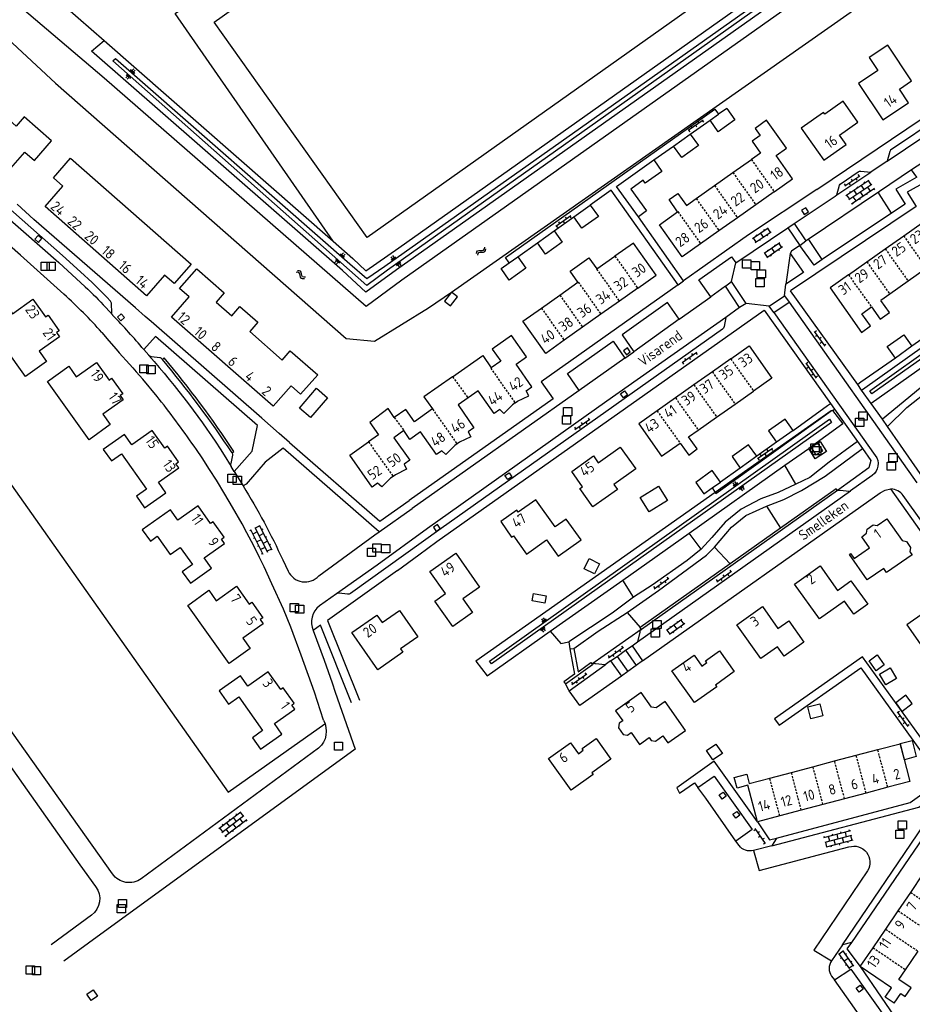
# Model space of a CAD drawing. Extents: x 168875 to 176000, y 513888 to 528000.
# Tile 48 of 106: x 174063 to 174280, y 521045 to 521284. Entities that reach past the tile are written whole.
import ezdxf

# ---------------------------------------------------------------- set-up
doc = ezdxf.new("R2010")
doc.units = 0
doc.header["$MEASUREMENT"] = 0
doc.linetypes.add('HIDDEN', pattern=[0.8, 0.5, -0.3])
doc.layers.get('0').update_dxf_attribs({"linetype": 'CONTINUOUS'})
for name, color, linetype in [('BIJGEBOUW', 12, 'CONTINUOUS'), ('HOOFDGEBOUW', 1, 'CONTINUOUS'), ('HUISNUMMER', 7, 'CONTINUOUS'), ('INSTEEK_SLOOT', 72, 'CONTINUOUS'), ('KANT_VERHARDING', 252, 'CONTINUOUS'), ('RIOOLPUT', 7, 'CONTINUOUS'), ('SEMANTIEK', 140, 'CONTINUOUS'), ('sluitlijn_verharding', 7, 'CONTINUOUS'), ('STRAATNAAM', 7, 'CONTINUOUS'), ('TALUD', 34, 'CONTINUOUS'), ('TUSSENMUUR', 12, 'HIDDEN')]:
    doc.layers.add(name, color=color, linetype=linetype)
doc.styles.add('ISOCP', font='ISOCP.shx', dxfattribs={"height": 1.8})

# ---------------------------------------------------------------- blocks, each defined once
blk = doc.blocks.new('S04')
at = {"color": 0}
for p, q in [((0, 0.5), (0.5, 0.5)), ((0, 0.25), (1, 0.25)), ((0, 0), (0.5, 0)), ((0, -0.25), (1, -0.25)), ((0, -0.5), (0.5, -0.5))]:
    blk.add_line(p, q, dxfattribs=at)
blk = doc.blocks.new('S05')
at = {"color": 0}
for p, q in [((0.08, 0.3), (0.38, 0.59)), ((0.11, -0.19), (0.41, 0.09)), ((0.38, 0.59), (0.68, 0.71)), ((0.41, 0.09), (0.71, 0.21)), ((0.68, 0.71), (1.01, 0.62)), ((0.71, 0.21), (1.02, 0.12)), ((1.01, 0.62), (1.33, 0.37)), ((1.02, 0.12), (1.36, -0.12)), ((1.33, 0.37), (1.66, 0.13)), ((1.66, 0.13), (1.97, 0.04)), ((1.97, 0.04), (2.28, 0.16)), ((2.28, 0.16), (2.58, 0.44)), ((1.36, -0.12), (1.68, -0.37)), ((1.68, -0.37), (2, -0.46)), ((2, -0.46), (2.31, -0.33)), ((2.31, -0.33), (2.61, -0.05))]:
    blk.add_line(p, q, dxfattribs=at)
blk = doc.blocks.new('S026')
at = {"color": 0}
for p, q in [((0, 0), (4.4, 0)), ((0.2, 0.5), (0.2, 0)), ((1.2, 0), (1.2, -0.5)), ((2.2, 0.5), (2.2, 0)), ((3.2, 0), (3.2, -0.5)), ((4.2, 0.5), (4.2, 0))]:
    blk.add_line(p, q, dxfattribs=at)
blk = doc.blocks.new('Q28')
at = {"color": 0}
blk.add_lwpolyline([(1, 1), (1, -1), (-1, -1), (-1, 1)], close=True, dxfattribs=at)
blk = doc.blocks.new('S022')
at = {"color": 0}
for p, q in [((0.01, 1.15), (0.31, 1.15)), ((0.31, -2.3), (0.31, 2.3)), ((0.31, 2.1), (1.51, 2.1)), ((0.31, 0), (1.51, 0)), ((1.51, -2.3), (1.51, 2.3)), ((1.51, 1.05), (1.81, 1.05)), ((0.01, -1.15), (0.31, -1.15)), ((0.31, -2.1), (1.51, -2.1)), ((1.51, -1.05), (1.81, -1.05))]:
    blk.add_line(p, q, dxfattribs=at)
blk = doc.blocks.new('S024')
at = {"color": 0}
for p, q in [((0, 1.2), (6.7, 1.2)), ((0, 0), (6.7, 0)), ((0.2, 1.2), (0.2, 0)), ((1.25, 1.5), (1.25, 1.2)), ((1.25, 0), (1.25, -1.2)), ((2.3, 1.2), (2.3, 0)), ((3.35, 1.5), (3.35, 1.2)), ((3.35, 0), (3.35, -1.2)), ((4.4, 1.2), (4.4, 0)), ((5.45, 1.5), (5.45, 1.2)), ((5.45, 0), (5.45, -1.2)), ((6.5, 1.2), (6.5, 0)), ((0, -1.2), (6.7, -1.2)), ((0.2, -1.2), (0.2, -1.5)), ((2.3, -1.2), (2.3, -1.5)), ((4.4, -1.2), (4.4, -1.5)), ((6.5, -1.2), (6.5, -1.5))]:
    blk.add_line(p, q, dxfattribs=at)

msp = doc.modelspace()

# ---------------------------------------------------------------- linework, layer by layer
at = {"layer": 'BIJGEBOUW'}
for points in [[(174230.643, 521259.161), (174232.667, 521260.59)], [(174234.666, 521262.002), (174232.667, 521260.59)], [(174234.666, 521262.002), (174236.629, 521259.226)], [(174236.629, 521259.226), (174232.604, 521256.383), (174230.643, 521259.161)], [(174221.79, 521252.912), (174225.799, 521255.809)], [(174225.799, 521255.809), (174227.79, 521253.053), (174223.75, 521250.134), (174221.79, 521252.912)], [(174213.259, 521235.78), (174207.954, 521243.118), (174216.991, 521249.529)], [(174216.991, 521249.529), (174218.952, 521246.751), (174214.918, 521243.903), (174214.409, 521244.605), (174211.46, 521242.465), (174215.26, 521237.227), (174213.259, 521235.78)], [(174197.597, 521235.771), (174201.615, 521238.628)], [(174201.615, 521238.628), (174203.585, 521235.857), (174199.567, 521233), (174197.597, 521235.771)], [(174188.816, 521229.502), (174192.845, 521232.375)], [(174192.845, 521232.375), (174194.819, 521229.607), (174190.79, 521226.734), (174188.816, 521229.502)], [(174184.028, 521226.088), (174185.994, 521223.314), (174181.956, 521220.452), (174179.99, 521223.225), (174181.993, 521224.645)], [(174181.993, 521224.645), (174184.028, 521226.088)], [(174167.977, 521217.553), (174166.301, 521215.342), (174167.738, 521214.216), (174169.44, 521216.389), (174167.977, 521217.553)], [(174275.492, 521201.571), (174273.526, 521204.345), (174277.549, 521207.196), (174279.515, 521204.422)], [(174279.515, 521204.422), (174275.492, 521201.571)], [(174133.826, 521187.15), (174131.174, 521189.435), (174135.324, 521194.25), (174137.975, 521191.966), (174133.826, 521187.15)], [(174250.739, 521184.027), (174248.772, 521186.8), (174244.744, 521183.942), (174246.711, 521181.169)], [(174250.739, 521184.027), (174246.711, 521181.169)], [(174241.932, 521177.788), (174239.955, 521180.554), (174235.952, 521177.694), (174237.929, 521174.928)], [(174241.932, 521177.788), (174237.929, 521174.928)], [(174233.129, 521171.545), (174231.154, 521174.313), (174227.166, 521171.467), (174229.141, 521168.699), (174231.101, 521170.098)], [(174231.101, 521170.098), (174233.129, 521171.545)], [(174218.105, 521170.533), (174220.278, 521167.056), (174215.851, 521164.289), (174213.678, 521167.766), (174218.105, 521170.533)], [(174203.876, 521151.772), (174202.666, 521149.28), (174200.163, 521150.495), (174201.373, 521152.987), (174203.876, 521151.772)], [(174190.956, 521143.987), (174190.618, 521142.219), (174187.528, 521142.809), (174187.866, 521144.577), (174190.956, 521143.987)], [(174269.108, 521128.263), (174271.051, 521129.671), (174272.815, 521127.237), (174270.872, 521125.829), (174269.108, 521128.263)], [(174271.662, 521125.027), (174274.24, 521126.561), (174275.775, 521123.982), (174273.197, 521122.448), (174271.662, 521125.027)], [(174275.568, 521118.059), (174277.093, 521116.013), (174279.566, 521117.917), (174278.008, 521119.939), (174275.568, 521118.059)], [(174254.288, 521117.115), (174257.179, 521117.857), (174257.925, 521114.951), (174255.034, 521114.209), (174254.288, 521117.115)], [(174233.598, 521105.797), (174231.322, 521104.237), (174229.748, 521106.534), (174232.024, 521108.094), (174233.598, 521105.797)], [(174276.689, 521108.204), (174279.568, 521108.943), (174280.563, 521105.066), (174277.684, 521104.284), (174276.689, 521108.204)]]:
    msp.add_lwpolyline(points, dxfattribs=at)
at = {"layer": 'HOOFDGEBOUW'}
for points in [[(174272.449, 521259.233), (174278.686, 521263.38), (174276.503, 521266.718), (174279.416, 521268.659), (174273.688, 521277.297), (174269.181, 521274.309), (174271.257, 521271.179), (174266.583, 521268.08), (174272.449, 521259.233)], [(174052.311, 521254.292), (174053.248, 521253.465), (174052.752, 521252.903), (174056.217, 521249.847), (174056.72, 521250.417), (174060.673, 521246.932), (174064.668, 521251.462), (174066.978, 521249.425), (174071.151, 521254.157), (174064.528, 521259.998), (174062.544, 521257.747), (174058.734, 521261.107), (174060.718, 521263.357), (174058.168, 521265.606), (174053.988, 521260.866), (174056.306, 521258.822), (174052.311, 521254.292)], [(174258.172, 521249.499), (174263.557, 521253.319), (174261.954, 521255.578), (174266.389, 521258.713), (174262.825, 521263.734), (174258.409, 521260.6), (174258.09, 521261.05), (174252.693, 521257.219), (174258.172, 521249.499)], [(174250.577, 521244.99), (174246.618, 521250.58), (174249.123, 521252.354), (174244.32, 521259.136), (174241.562, 521257.182), (174242.758, 521255.493), (174240.816, 521254.117), (174242.868, 521251.22)], [(174242.868, 521251.22), (174240.618, 521249.627)], [(174069.547, 521238.232), (174073.876, 521243.173), (174071.567, 521245.196), (174075.732, 521249.95), (174104.977, 521224.331), (174100.819, 521219.584), (174098.495, 521221.62), (174094.159, 521216.671), (174069.547, 521238.232)], [(174236.166, 521246.474), (174240.618, 521249.627)], [(174231.715, 521243.321), (174236.166, 521246.474)], [(174227.263, 521240.168), (174231.715, 521243.321)], [(174246.132, 521241.842), (174250.577, 521244.99)], [(174222.767, 521236.983), (174220.686, 521239.921), (174222.841, 521241.447), (174224.921, 521238.509)], [(174246.132, 521241.842), (174241.68, 521238.689)], [(174224.921, 521238.509), (174227.263, 521240.168)], [(174241.68, 521238.689), (174237.229, 521235.536)], [(174228.326, 521229.23), (174223.874, 521226.077), (174218.36, 521233.862), (174222.767, 521236.983)], [(174237.229, 521235.536), (174232.777, 521232.383)], [(174277.507, 521231.141), (174281.958, 521234.294)], [(174232.777, 521232.383), (174228.326, 521229.23)], [(174273.054, 521227.989), (174277.507, 521231.141)], [(174213.099, 521218.466), (174217.552, 521221.617), (174212.041, 521229.404), (174207.588, 521226.252)], [(174268.603, 521224.837), (174273.054, 521227.989)], [(174198.622, 521219.906), (174196.704, 521222.616), (174201.279, 521225.854), (174203.197, 521223.144)], [(174203.197, 521223.144), (174207.588, 521226.252)], [(174264.151, 521221.684), (174268.603, 521224.837)], [(174100.163, 521211.436), (174104.482, 521216.373), (174102.157, 521218.408), (174106.312, 521223.157), (174112.966, 521217.335), (174110.99, 521215.077), (174114.775, 521211.766), (174116.75, 521214.024), (174121.093, 521210.224), (174119.118, 521207.967), (174126.975, 521201.092), (174128.95, 521203.35), (174135.588, 521197.542), (174131.44, 521192.801), (174129.135, 521194.801), (174124.79, 521189.889), (174100.163, 521211.436)], [(174264.151, 521221.684), (174259.699, 521218.532), (174267.299, 521207.79), (174269.477, 521209.337), (174267.392, 521212.272), (174269.735, 521213.931)], [(174283.015, 521223.337), (174278.563, 521220.184)], [(174194.231, 521216.798), (174198.622, 521219.906)], [(174278.563, 521220.184), (174274.112, 521217.031)], [(174189.778, 521213.646), (174194.231, 521216.798)], [(174213.099, 521218.466), (174208.647, 521215.314)], [(174274.112, 521217.031), (174271.971, 521215.515)], [(174054.772, 521211.172), (174059.908, 521214.82), (174061.692, 521212.309), (174066.608, 521215.801), (174069.654, 521211.513), (174070.282, 521211.958), (174072.957, 521208.192), (174072.337, 521207.752), (174073.067, 521206.725), (174068.151, 521203.233), (174069.94, 521200.714), (174064.796, 521197.06), (174054.772, 521211.172)], [(174208.647, 521215.314), (174204.194, 521212.163)], [(174269.735, 521213.931), (174271.815, 521211.005), (174274.048, 521212.593), (174271.971, 521215.515)], [(174195.289, 521205.86), (174190.813, 521202.692), (174185.302, 521210.478), (174189.778, 521213.646)], [(174204.194, 521212.163), (174199.741, 521209.011)], [(174199.741, 521209.011), (174195.289, 521205.86)], [(174183.383, 521190.716), (174183.954, 521191.117), (174186.693, 521192.405), (174186.109, 521193.642), (174187.489, 521194.61), (174183.63, 521200.111), (174186.152, 521201.88), (174182.528, 521207.046), (174177.837, 521203.756), (174179.904, 521200.808), (174177.636, 521199.217)], [(174235.631, 521201.349), (174240.09, 521204.496), (174245.583, 521196.673), (174241.136, 521193.547)], [(174070.17, 521195.919), (174075.298, 521199.562), (174077.093, 521197.034), (174082.009, 521200.526), (174085.055, 521196.238), (174085.683, 521196.683), (174088.358, 521192.917), (174087.738, 521192.477), (174088.468, 521191.45), (174083.56, 521187.964), (174085.349, 521185.444), (174080.205, 521181.79), (174070.17, 521195.919)], [(174168.256, 521197.035), (174175.569, 521202.164), (174177.636, 521199.217)], [(174235.631, 521201.349), (174231.169, 521198.2)], [(174231.169, 521198.2), (174226.709, 521195.051)], [(174168.256, 521197.035), (174161.33, 521192.177), (174163.397, 521189.23)], [(174183.383, 521190.716), (174182.756, 521190.275), (174180.652, 521188.155), (174179.7, 521189.098), (174178.355, 521188.135), (174174.438, 521193.608), (174172.017, 521191.903)], [(174226.709, 521195.051), (174222.248, 521191.903)], [(174236.669, 521190.407), (174241.136, 521193.547)], [(174172.017, 521191.903), (174169.596, 521190.198), (174173.43, 521184.666), (174172.062, 521183.718), (174172.647, 521182.497), (174169.924, 521181.175), (174169.339, 521180.761)], [(174222.248, 521191.903), (174217.787, 521188.754)], [(174154.144, 521187.137), (174152.617, 521189.314), (174148.194, 521185.933), (174150.308, 521182.945), (174147.906, 521181.247)], [(174163.397, 521189.23), (174159.004, 521186.147), (174156.936, 521189.095), (174154.144, 521187.137)], [(174217.787, 521188.754), (174213.326, 521185.606), (174218.821, 521177.82), (174223.337, 521180.977)], [(174232.203, 521187.267), (174236.669, 521190.407)], [(174227.736, 521184.127), (174232.203, 521187.267)], [(174083.663, 521179.429), (174085.627, 521176.653), (174088.076, 521178.385), (174094.139, 521169.812), (174091.689, 521168.08), (174093.641, 521165.32), (174098.793, 521168.964), (174097.009, 521171.486), (174101.932, 521174.968), (174101.21, 521175.989), (174101.839, 521176.433), (174099.177, 521180.197), (174098.548, 521179.753), (174095.517, 521184.039), (174090.594, 521180.557), (174088.815, 521183.072), (174083.663, 521179.429)], [(174156.446, 521183.996), (174154.035, 521182.279), (174157.921, 521176.823), (174156.547, 521175.85), (174157.134, 521174.634), (174154.403, 521173.309), (174153.843, 521172.911)], [(174169.339, 521180.761), (174168.763, 521180.354), (174166.604, 521178.211), (174165.664, 521179.134), (174164.323, 521178.192), (174160.466, 521183.683), (174157.929, 521181.879), (174156.446, 521183.996)], [(174223.337, 521180.977), (174225.474, 521178.055), (174227.514, 521179.547), (174225.377, 521182.469), (174227.736, 521184.127)], [(174153.843, 521172.911), (174153.257, 521172.494), (174151.125, 521170.342), (174150.097, 521171.243), (174148.813, 521170.338), (174143.368, 521178.037), (174147.906, 521181.247)], [(174199.084, 521169.996), (174199.682, 521170.419), (174197.1, 521174.104), (174202.39, 521177.853), (174203.546, 521176.222), (174208.85, 521179.998), (174212.601, 521174.717), (174207.296, 521170.949), (174208.164, 521169.727), (174202.256, 521165.53), (174199.084, 521169.996)], [(174179.917, 521161.955), (174182.558, 521158.19), (174183.011, 521158.513), (174186.122, 521154.088), (174190.989, 521157.517), (174193.788, 521153.567), (174199.372, 521157.507), (174195.782, 521162.587), (174193.062, 521160.665), (174188.399, 521167.264), (174184.177, 521164.28), (174183.853, 521164.737), (174179.917, 521161.955)], [(174093.114, 521160.004), (174095.068, 521157.246), (174096.7, 521158.402), (174099.845, 521153.964), (174102.293, 521155.698), (174105.235, 521151.545), (174102.788, 521149.811), (174104.753, 521147.036), (174109.902, 521150.684), (174108.115, 521153.206), (174113.035, 521156.692), (174112.313, 521157.712), (174112.949, 521158.163), (174110.278, 521161.932), (174109.65, 521161.487), (174106.609, 521165.779), (174101.697, 521162.299), (174099.911, 521164.82), (174093.114, 521160.004)], [(174264.37, 521154.032), (174264.639, 521154.237), (174265.515, 521152.989), (174269.241, 521155.62), (174267.343, 521158.299), (174268.473, 521159.13), (174268.662, 521160.169), (174270.076, 521161.164), (174271.124, 521161.002), (174273.425, 521162.595), (174277.126, 521157.352), (174278.172, 521157.15), (174279.191, 521155.725), (174279.012, 521154.655), (174279.53, 521153.934), (174273.367, 521149.642), (174272.685, 521150.622), (174268.685, 521147.836), (174264.37, 521154.032)], [(174163.942, 521142.707), (174166.554, 521144.547), (174162.787, 521149.895), (174169.011, 521154.279), (174174.78, 521146.09), (174170.712, 521143.242), (174173.049, 521139.971), (174168.295, 521136.574), (174163.942, 521142.707)], [(174251.055, 521146.849), (174257.243, 521151.255), (174261.468, 521145.313), (174264.725, 521147.627), (174268.785, 521141.928), (174265.446, 521139.55), (174263.185, 521142.725), (174257.086, 521138.381), (174251.055, 521146.849)], [(174104.118, 521141.683), (174109.238, 521145.319), (174111.022, 521142.808), (174115.93, 521146.294), (174118.976, 521142.006), (174119.604, 521142.451), (174122.273, 521138.693), (174121.662, 521138.259), (174122.391, 521137.231), (174117.483, 521133.746), (174119.267, 521131.234), (174114.13, 521127.586), (174104.118, 521141.683)], [(174149.915, 521139.321), (174151.182, 521137.51), (174155.361, 521140.433), (174159.809, 521134.074), (174155.629, 521131.151), (174156.214, 521130.315), (174150.15, 521126.074), (174143.838, 521135.099), (174149.915, 521139.321)], [(174237.108, 521136.955), (174243.309, 521141.367), (174247.048, 521136.078), (174249.653, 521137.919), (174253.284, 521132.783), (174248.532, 521129.413), (174246.931, 521131.671), (174242.888, 521128.804), (174237.108, 521136.955)], [(174289.234, 521137.833), (174286.008, 521142.384), (174278.261, 521136.934), (174281.507, 521132.355)], [(174221.387, 521125.834), (174226.753, 521129.636), (174228.656, 521126.977), (174229.822, 521127.816), (174229.522, 521128.241), (174232.922, 521130.644), (174236.474, 521125.627), (174231.897, 521122.387), (174232.215, 521121.938), (174226.838, 521118.133), (174221.387, 521125.834)], [(174111.753, 521120.977), (174114.015, 521117.788), (174116.462, 521119.524), (174122.254, 521111.36), (174119.808, 521109.624), (174121.763, 521106.868), (174126.901, 521110.513), (174125.114, 521113.033), (174130.023, 521116.517), (174129.3, 521117.536), (174129.92, 521117.976), (174127.252, 521121.736), (174126.633, 521121.296), (174123.595, 521125.578), (174118.677, 521122.089), (174116.883, 521124.617), (174111.753, 521120.977)], [(174217.407, 521108.797), (174219.188, 521110.054), (174220.386, 521108.357), (174224.677, 521111.401), (174219.724, 521118.383), (174217.571, 521116.855), (174216.456, 521117.045), (174213.956, 521120.568), (174207.749, 521116.164), (174209.459, 521113.746), (174208.612, 521113.124), (174208.407, 521112.049), (174209.582, 521110.422), (174210.652, 521110.259), (174211.522, 521110.874), (174213.552, 521107.998), (174215.905, 521109.659), (174216.389, 521108.973)], [(174191.498, 521104.587), (174196.817, 521108.403), (174198.718, 521105.755), (174199.886, 521106.579), (174199.601, 521106.992), (174203.03, 521109.42), (174206.596, 521104.403), (174202.004, 521101.139), (174202.322, 521100.69), (174196.971, 521096.887), (174191.498, 521104.587)], [(174216.389, 521108.973), (174217.407, 521108.797)], [(174271.232, 521106.752), (174276.618, 521108.171), (174279.02, 521099.037), (174273.643, 521097.618)], [(174260.767, 521103.994), (174266, 521105.373)], [(174266, 521105.373), (174271.232, 521106.752)], [(174250.303, 521101.237), (174255.535, 521102.615)], [(174255.535, 521102.615), (174260.767, 521103.994)], [(174242.106, 521089.295), (174239.781, 521098.107), (174237.164, 521097.44), (174236.486, 521099.977), (174239.501, 521100.777), (174240.089, 521098.545), (174245.07, 521099.858)], [(174245.07, 521099.858), (174250.303, 521101.237)], [(174273.643, 521097.618), (174268.411, 521096.237)], [(174268.411, 521096.237), (174263.179, 521094.856)], [(174257.947, 521093.476), (174252.715, 521092.095)], [(174263.179, 521094.856), (174257.947, 521093.476)], [(174247.483, 521090.714), (174242.106, 521089.295)], [(174252.715, 521092.095), (174247.483, 521090.714)], [(174279.216, 521072.183), (174282.252, 521076.651)], [(174276.179, 521067.715), (174279.216, 521072.183)], [(174273.143, 521063.247), (174276.179, 521067.715)], [(174270.107, 521058.78), (174273.143, 521063.247)], [(174266.986, 521054.188), (174270.107, 521058.78)], [(174277.946, 521053.452), (174280.985, 521057.918)], [(174275.207, 521045.361), (174273.032, 521046.835), (174274.529, 521049.061), (174266.986, 521054.188)], [(174276.336, 521051.086), (174277.946, 521053.452)], [(174275.207, 521045.361), (174276.806, 521047.672), (174277.875, 521046.932), (174279.32, 521049.021), (174276.336, 521051.086)], [(174080.74, 521046.011), (174079.7, 521047.541), (174081.242, 521048.588), (174082.281, 521047.058), (174080.74, 521046.011)]]:
    msp.add_lwpolyline(points, dxfattribs=at)
at = {"layer": 'INSTEEK_SLOOT'}
for points in [[(173943.283, 521336.658), (173988.929, 521367.432), (174020.173, 521325.179), (174016.512, 521319.806), (174072.086, 521268.123)], [(174167.977, 521217.553), (174329.477, 521330.867), (174347.857, 521344.919), (174341.808, 521353.95), (174337.601, 521352.412), (174339.298, 521349.977), (174335.367, 521347.316), (174155.962, 521220.444), (174147.31, 521214.074), (174083.915, 521269.326), (174064.03, 521286.245), (174064.226, 521287.786), (174074.467, 521295.579)], [(174072.086, 521268.123), (174142.521, 521206.271), (174149.374, 521205.637), (174162.388, 521213.691), (174167.977, 521217.553)]]:
    msp.add_lwpolyline(points, dxfattribs=at)
at = {"layer": 'KANT_VERHARDING'}
for points in [[(174256.456, 521242.376), (174361.708, 521313.394), (174368.599, 521318.208)], [(174373.322, 521294.392), (174278.343, 521241.772), (174280.535, 521238.281), (174250.09, 521217.86)], [(174313.497, 521276.114), (174311.115, 521276.311), (174310.73, 521276.306), (174310.376, 521276.156), (174274.313, 521251.877), (174274.164, 521251.581), (174273.507, 521249.272)], [(174273.507, 521249.272), (174313.497, 521276.114)], [(174078.142, 521222.44), (174073.784, 521226.41), (174056.259, 521241.802), (174031.644, 521263.365)], [(174181.993, 521224.645), (174181.109, 521225.893), (174231.76, 521261.867), (174232.667, 521260.59)], [(174225.799, 521255.809), (174230.643, 521259.161)], [(174216.991, 521249.529), (174221.79, 521252.912)], [(174273.507, 521249.272), (174269.544, 521246.572)], [(174282.108, 521248.923), (174279.435, 521247.132)], [(174261.317, 521241.1), (174261.927, 521243.393), (174262.085, 521243.678), (174266.506, 521246.677), (174266.817, 521246.805), (174267.153, 521246.807), (174269.544, 521246.572)], [(174261.317, 521241.1), (174269.544, 521246.572)], [(174279.435, 521247.132), (174271.686, 521241.932)], [(174280.7, 521245.356), (174275.597, 521242.483), (174277.859, 521238.838), (174274.575, 521236.689)], [(174280.7, 521245.356), (174279.435, 521247.132)], [(173995.314, 521244.447), (173981.23, 521228.3), (173976.325, 521227.632), (173975.646, 521216.764), (173979.909, 521217.006), (174012.037, 521171.922), (174042.516, 521128.964), (174078.02, 521078.808), (174081.808, 521073.61)], [(174222.879, 521219.32), (174206.633, 521242.193), (174201.615, 521238.628)], [(174256.456, 521242.376), (174239.909, 521231.401), (174224.215, 521220.27)], [(174250.983, 521234.129), (174260.946, 521240.789), (174261.317, 521241.1)], [(174271.686, 521241.932), (174254.107, 521230.134)], [(174274.575, 521236.689), (174271.603, 521241.335), (174271.553, 521241.39), (174271.522, 521241.442), (174271.498, 521241.503), (174271.486, 521241.565), (174271.487, 521241.656), (174271.514, 521241.754), (174271.566, 521241.837), (174271.585, 521241.858), (174271.686, 521241.932)], [(174055.073, 521240.321), (174072.865, 521224.68), (174079.28, 521218.814)], [(174066.879, 521235.126), (174062.803, 521238.817)], [(174074.138, 521217.04), (174071.718, 521219.222), (174063.592, 521226.451), (174055.579, 521233.509), (174051.43, 521237.106)], [(174253.788, 521237.98), (174252.798, 521237.358), (174253.436, 521236.342), (174254.426, 521236.963), (174253.788, 521237.98)], [(174274.575, 521236.689), (174257.77, 521225.431)], [(174091.455, 521213.748), (174066.879, 521235.126)], [(174192.845, 521232.375), (174197.597, 521235.771)], [(174224.215, 521220.27), (174213.259, 521235.78)], [(174249.437, 521233.114), (174250.983, 521234.129)], [(174250.983, 521234.129), (174253.798, 521229.926)], [(174067.874, 521231.258), (174067.088, 521230.351), (174067.985, 521229.574), (174068.771, 521230.48), (174067.874, 521231.258)], [(174236.867, 521224.633), (174249.437, 521233.114)], [(174249.437, 521233.114), (174252.388, 521228.836)], [(174184.028, 521226.088), (174188.816, 521229.502)], [(174252.388, 521228.836), (174250.31, 521227.462), (174250.012, 521226.881)], [(174252.388, 521228.836), (174253.798, 521229.926)], [(174255.824, 521224.08), (174252.388, 521228.836)], [(174254.107, 521230.134), (174253.798, 521229.926)], [(174257.77, 521225.431), (174254.704, 521230.001), (174254.658, 521230.064), (174254.623, 521230.098), (174254.574, 521230.137), (174254.539, 521230.156), (174254.461, 521230.188), (174254.419, 521230.198), (174254.374, 521230.205), (174254.321, 521230.206), (174254.297, 521230.203), (174254.228, 521230.19), (174254.166, 521230.167), (174254.107, 521230.134)], [(174250.012, 521226.881), (174248.977, 521219.422)], [(174250.012, 521226.881), (174253.212, 521222.295), (174248.977, 521219.422)], [(174230.805, 521216.399), (174227.91, 521220.524), (174235.808, 521226.117), (174236.867, 521224.633)], [(174235.841, 521220.073), (174236.867, 521224.633)], [(174257.77, 521225.431), (174255.824, 521224.08)], [(174085.897, 521076.644), (174021.254, 521167.722), (174003.602, 521192.561), (173985.253, 521218.503), (173985.09, 521221.295), (173985.166, 521223.318)], [(174222.879, 521219.32), (174189.716, 521195.792), (174192.584, 521191.701), (174157.723, 521167.06)], [(174234.316, 521218.951), (174235.841, 521220.073)], [(174239.328, 521214.802), (174235.841, 521220.073)], [(174248.662, 521216.648), (174248.977, 521219.422)], [(174234.316, 521218.951), (174230.805, 521216.399)], [(174237.781, 521213.773), (174234.316, 521218.951)], [(174266.385, 521195.189), (174250.09, 521217.86)], [(174085.705, 521212.646), (174085.654, 521214.624)], [(174223.121, 521210.968), (174220.28, 521215.018), (174209.309, 521207.212), (174212.169, 521203.104)], [(174223.121, 521210.968), (174230.805, 521216.399)], [(174239.328, 521214.802), (174237.781, 521213.773)], [(174244.962, 521214.164), (174239.328, 521214.802)], [(174244.962, 521214.164), (174248.662, 521216.648)], [(174246.059, 521212.61), (174249.735, 521215.104)], [(174248.662, 521216.648), (174249.735, 521215.104)], [(174249.735, 521215.104), (174280.723, 521171.381)], [(174084.261, 521213.829), (174085.936, 521211.982)], [(174086.001, 521211.91), (174085.936, 521211.982)], [(174087.957, 521212.245), (174087.074, 521211.433), (174087.889, 521210.547), (174088.772, 521211.359), (174087.957, 521212.245)], [(174093.834, 521211.639), (174091.455, 521213.748)], [(174164.461, 521157.112), (174243.75, 521213.139), (174259.819, 521190.585)], [(174237.781, 521213.773), (174234.437, 521211.36)], [(174246.059, 521212.61), (174244.962, 521214.164)], [(174246.059, 521212.61), (174270.637, 521178.003)], [(174268.079, 521194.344), (174296.001, 521214.25)], [(174095.278, 521210.414), (174093.834, 521211.639)], [(174122.076, 521186.98), (174095.278, 521210.414)], [(174234.437, 521211.36), (174205.577, 521191.144), (174162.189, 521160.328)], [(174234.437, 521211.36), (174234.029, 521209.175), (174233.879, 521208.8), (174233.587, 521208.521), (174165.454, 521160.33)], [(174223.121, 521210.968), (174212.169, 521203.104)], [(174083.307, 521207.774), (174085.017, 521205.756), (174086.742, 521203.751)], [(174284.299, 521207.816), (174279.515, 521204.422)], [(174115.389, 521174.089), (174119.702, 521179.056), (174120.976, 521185.253), (174096.27, 521206.816), (174093.491, 521203.624)], [(174198.919, 521193.732), (174196.106, 521197.836), (174207.112, 521205.616), (174210.008, 521201.556)], [(174093.491, 521203.624), (174094.657, 521202.25)], [(174210.589, 521204.043), (174209.63, 521203.336), (174210.342, 521202.37), (174211.301, 521203.077), (174210.589, 521204.043)], [(174210.008, 521201.556), (174212.169, 521203.104)], [(174301.678, 521204.058), (174295.065, 521202.678), (174292.887, 521201.944), (174289.794, 521200.236), (174282.843, 521195.411), (174272.342, 521186.77)], [(174094.657, 521202.25), (174094.685, 521202.216)], [(174094.685, 521202.216), (174094.657, 521202.25)], [(174094.685, 521202.216), (174094.715, 521202.184)], [(174094.715, 521202.184), (174094.685, 521202.216)], [(174097.325, 521201.633), (174095.356, 521201.869)], [(174098.397, 521201.594), (174097.995, 521201.236)], [(174210.008, 521201.556), (174198.919, 521193.732)], [(174275.492, 521201.571), (174267.101, 521195.703)], [(174273.578, 521185.008), (174278.252, 521189.569), (174284.014, 521194.072), (174291.002, 521198.468), (174293.886, 521200.199), (174295.649, 521200.975), (174302.93, 521202.332)], [(174096.706, 521192.277), (174093.261, 521196.437)], [(174267.101, 521195.703), (174266.385, 521195.189)], [(174198.919, 521193.732), (174158.493, 521165.125)], [(174209.922, 521193.632), (174210.612, 521192.651), (174209.63, 521191.96), (174208.939, 521192.941), (174209.922, 521193.632)], [(174267.322, 521193.828), (174268.079, 521194.344)], [(174269.619, 521190.599), (174267.322, 521193.828)], [(174097.216, 521191.641), (174096.706, 521192.277)], [(174259.061, 521190.038), (174259.819, 521190.585)], [(174259.819, 521190.585), (174260.749, 521189.205)], [(174272.342, 521186.77), (174269.619, 521190.599)], [(174231.871, 521169.019), (174232.03, 521168.796), (174259.971, 521188.8)], [(174250.739, 521184.027), (174259.061, 521190.038)], [(174260.235, 521188.866), (174260.749, 521189.205)], [(174260.749, 521189.205), (174266.335, 521181.323)], [(174128.729, 521181.131), (174126.248, 521183.292), (174122.076, 521186.98)], [(174273.578, 521185.008), (174272.342, 521186.77)], [(174283.538, 521170.74), (174276.772, 521180.467), (174273.578, 521185.008)], [(174128.729, 521181.131), (174150.641, 521162.053), (174157.723, 521167.06)], [(174246.711, 521181.169), (174241.932, 521177.788)], [(174266.335, 521181.323), (174259.485, 521176.344), (174254.809, 521172.662), (174251.377, 521171.055)], [(174256.753, 521180.995), (174257.254, 521181.382), (174258.778, 521178.922), (174256.069, 521177.163), (174254.507, 521179.643)], [(174256.753, 521180.995), (174255.101, 521179.915)], [(174255.101, 521179.915), (174256.263, 521178.093), (174257.951, 521179.114), (174256.753, 521180.995)], [(174266.335, 521181.323), (174267.513, 521179.66)], [(174113.124, 521168.602), (174111.064, 521172.011), (174109.392, 521174.609), (174107.589, 521177.388), (174106.209, 521179.42)], [(174114.874, 521178.616), (174115.311, 521178.914)], [(174150.47, 521159.448), (174127.226, 521179.761), (174122.855, 521176.374), (174118.255, 521171.03), (174117.543, 521170.596)], [(174244.274, 521165.663), (174248.466, 521167.297), (174252.732, 521169.478), (174258.523, 521172.975), (174267.513, 521179.66)], [(174254.507, 521179.643), (174255.101, 521179.915)], [(174267.513, 521179.66), (174269.572, 521176.793), (174269.067, 521175.008), (174261.444, 521169.522)], [(174112.976, 521178.032), (174114.636, 521175.296)], [(174114.918, 521178.009), (174114.513, 521176.063)], [(174115.389, 521174.089), (174114.636, 521175.296)], [(174115.389, 521174.089), (174117.543, 521170.596)], [(174237.929, 521174.928), (174233.129, 521171.545)], [(174181.644, 521172.129), (174180.947, 521173.106), (174181.924, 521173.803), (174182.621, 521172.826), (174181.644, 521172.129)], [(174269.901, 521173.102), (174264.611, 521169.384)], [(174213.042, 521132.836), (174264.611, 521169.384)], [(174261.444, 521169.522), (174213.984, 521135.803)], [(174214.261, 521128.238), (174271.806, 521168.957), (174273.056, 521169.586), (174274.429, 521169.856)], [(174251.377, 521171.055), (174247.073, 521169.04), (174242.9, 521167.499), (174238.174, 521164.944), (174234.251, 521161.84), (174231.081, 521158.099), (174228.476, 521155.285)], [(174231.101, 521170.098), (174231.871, 521169.019)], [(174261.444, 521169.522), (174261.164, 521169.934), (174247.647, 521160.354)], [(174261.444, 521169.522), (174262.236, 521169.6), (174264.215, 521169.358), (174264.611, 521169.384)], [(174305.363, 521112.507), (174307.403, 521114.032), (174295.024, 521131.38), (174295.267, 521135.367), (174297.654, 521137.073), (174274.429, 521169.856)], [(174117.295, 521161.382), (174114.988, 521165.47), (174113.124, 521168.602)], [(174300.701, 521135.5), (174287.173, 521154.611), (174277.398, 521168.266)], [(174150.47, 521159.448), (174158.493, 521165.125)], [(174231.675, 521155.77), (174235.799, 521160.584), (174239.244, 521163.438), (174244.274, 521165.663)], [(174122.622, 521151.033), (174121.525, 521153.284), (174120.136, 521156.088), (174118.455, 521159.248), (174117.295, 521161.382)], [(174162.189, 521160.328), (174149.985, 521151.441), (174140.12, 521144.467)], [(174165.454, 521160.33), (174143.562, 521144.561)], [(174165.265, 521160.275), (174164.58, 521161.26), (174163.607, 521160.583), (174164.293, 521159.598), (174165.265, 521160.275)], [(174247.647, 521160.354), (174235.447, 521151.699)], [(174135.825, 521148.813), (174149.459, 521158.733), (174150.47, 521159.448)], [(174160.048, 521153.876), (174164.461, 521157.112)], [(174210.566, 521139.976), (174218.127, 521145.316), (174229.784, 521153.858), (174231.675, 521155.77)], [(174228.476, 521155.285), (174225.035, 521152.548), (174216.599, 521146.596), (174212.052, 521143.629)], [(174127.148, 521152.71), (174128.441, 521149.992)], [(174154.909, 521150.107), (174160.048, 521153.876)], [(174127.272, 521140.766), (174124.507, 521146.899), (174122.622, 521151.033)], [(174154.909, 521150.107), (174137.952, 521138.023), (174145.683, 521118.707)], [(174235.447, 521151.699), (174213.65, 521136.306)], [(174140.12, 521144.467), (174136.021, 521141.528)], [(174142.811, 521144.382), (174140.82, 521144.655)], [(174212.052, 521143.629), (174206.866, 521139.783), (174196.406, 521132.885)], [(174129.085, 521136.39), (174127.272, 521140.766)], [(174197.643, 521131.252), (174203.498, 521135.438), (174210.566, 521139.976)], [(174134.801, 521120.638), (174131.616, 521129.597), (174129.085, 521136.39)], [(174143.779, 521118.049), (174136.252, 521136.88), (174134.518, 521135.623)], [(174201.971, 521127.501), (174213.899, 521135.949)], [(174213.984, 521135.803), (174213.817, 521135.682), (174213.708, 521135.55), (174213.625, 521135.394), (174213.576, 521135.199), (174213.042, 521132.836)], [(174213.899, 521135.949), (174213.65, 521136.306)], [(174213.899, 521135.949), (174213.984, 521135.803)], [(174134.518, 521135.623), (174137.194, 521128.401), (174139.097, 521122.907), (174139.814, 521120.676), (174144.68, 521106.823), (174080.103, 521059.884), (174074.1, 521055.534)], [(174196.629, 521131.112), (174197.804, 521124.976), (174195.232, 521123.166), (174195.565, 521122.692)], [(174196.406, 521132.885), (174196.629, 521131.112)], [(174196.629, 521131.112), (174197.643, 521131.252)], [(174197.643, 521131.252), (174198.679, 521125.617), (174201.739, 521127.833), (174201.971, 521127.501)], [(174210.161, 521130.79), (174211.724, 521131.883)], [(174211.724, 521131.883), (174213.042, 521132.836)], [(174211.724, 521131.883), (174214.261, 521128.238)], [(174206.531, 521128.234), (174208.111, 521129.325)], [(174208.111, 521129.325), (174210.161, 521130.79)], [(174208.111, 521129.325), (174210.68, 521125.68)], [(174210.161, 521130.79), (174212.716, 521127.109)], [(174287.465, 521101.61), (174267.502, 521129.193), (174246.224, 521114.191), (174247.326, 521112.642), (174267.102, 521126.557), (174279.726, 521109.034), (174286.673, 521099.372)], [(174195.565, 521122.692), (174202.113, 521127.353)], [(174196.469, 521121.008), (174205.221, 521127.302)], [(174201.971, 521127.501), (174202.113, 521127.353)], [(174205.221, 521127.302), (174202.842, 521127.556), (174202.745, 521127.575), (174202.652, 521127.58), (174202.548, 521127.573), (174202.45, 521127.552), (174202.353, 521127.518), (174202.258, 521127.47), (174202.176, 521127.411), (174202.113, 521127.353)], [(174206.531, 521128.234), (174205.221, 521127.302)], [(174206.531, 521128.234), (174209.135, 521124.539)], [(174212.716, 521127.109), (174210.68, 521125.68)], [(174214.261, 521128.238), (174212.716, 521127.109)], [(174209.135, 521124.539), (174199.053, 521117.414), (174196.469, 521121.008)], [(174210.68, 521125.68), (174209.135, 521124.539)], [(174196.469, 521121.008), (174195.565, 521122.692)], [(174136.965, 521113.858), (174134.801, 521120.638)], [(174245.6, 521083.458), (174281.152, 521092.81), (174308.192, 521112.125)], [(174135.819, 521107.099), (174092.86, 521075.477)], [(174242.106, 521089.295), (174231.591, 521103.912), (174222.579, 521097.486), (174223.207, 521096.167), (174226.82, 521098.73), (174227.684, 521097.535)], [(174227.684, 521097.535), (174231.592, 521100.337), (174240.792, 521087.373), (174236.879, 521084.572)], [(174236.879, 521084.572), (174229.575, 521094.967), (174227.684, 521097.535)], [(174246.68, 521085.307), (174279.069, 521093.913), (174286.673, 521099.372)], [(174232.833, 521095.769), (174233.81, 521096.466), (174234.513, 521095.48), (174233.535, 521094.783), (174232.833, 521095.769)], [(174291.309, 521092.928), (174283.397, 521087.277), (174264.854, 521060.043)], [(174236.151, 521091.1), (174237.129, 521091.795), (174237.793, 521090.86), (174236.815, 521090.165), (174236.151, 521091.1)], [(174242.106, 521089.295), (174245.042, 521084.898), (174246.68, 521085.307)], [(174262.666, 521059.458), (174282.279, 521088.362)], [(174237.63, 521083.519), (174236.879, 521084.572)], [(174245.6, 521083.458), (174241.145, 521082.308)], [(174246.68, 521085.307), (174245.6, 521083.458)], [(174241.145, 521082.308), (174242.476, 521077.442), (174264.24, 521083.184)], [(174268.766, 521077.413), (174255.711, 521058.22), (174260, 521055.598)], [(174080.807, 521066.633), (174071.039, 521059.441)], [(174262.666, 521059.458), (174260, 521055.598)], [(174264.854, 521060.043), (174262.666, 521059.458)], [(174264.854, 521060.043), (174263.772, 521058.501), (174266.986, 521054.188)], [(174260.766, 521050.958), (174264.712, 521053.602), (174273.909, 521040.683), (174270.031, 521037.808)], [(174266.986, 521054.188), (174277.167, 521039.406), (174267.86, 521032.82), (174267.357, 521034.233), (174270.823, 521036.683), (174270.031, 521037.808)], [(174260.045, 521051.922), (174260.766, 521050.958)], [(174270.031, 521037.808), (174260.766, 521050.958)], [(174267.668, 521048.742), (174266.694, 521048.042), (174266.007, 521048.999), (174266.981, 521049.699), (174267.668, 521048.742)]]:
    msp.add_lwpolyline(points, dxfattribs=at)
for points in [[(174085.401, 521215.353, 0.0262106), (174078.142, 521222.44)], [(174083.307, 521207.774, 0.0251154), (174074.138, 521217.04)], [(174079.28, 521218.814, -0.0186635), (174084.261, 521213.829)], [(174085.654, 521214.624, 0.2286744), (174085.401, 521215.353)], [(174085.936, 521211.982, -0.1794978), (174085.705, 521212.646)], [(174093.491, 521203.624, 0.0147068), (174086.001, 521211.91)], [(174086.742, 521203.751, 0.0067216), (174093.261, 521196.437)], [(174095.356, 521201.869, -0.1759596), (174094.715, 521202.184)], [(174094.715, 521202.184, -0.0374659), (174112.976, 521178.032)], [(174097.995, 521201.236, 0.2129533), (174097.325, 521201.633)], [(174114.874, 521178.616, 0.0266587), (174097.995, 521201.236)], [(174115.311, 521178.914, 0.0297041), (174098.397, 521201.594)], [(174106.209, 521179.42, 0.0125356), (174097.216, 521191.641)], [(174114.874, 521178.616, -0.0888537), (174114.918, 521178.009)], [(174270.637, 521178.003, -0.4064433), (174269.901, 521173.102)], [(174114.513, 521176.063, 0.1813703), (174114.636, 521175.296)], [(174117.543, 521170.596, -0.027546), (174127.148, 521152.71)], [(174277.398, 521168.266, 0.223561), (174274.429, 521169.856)], [(174128.441, 521149.992, 0.5424), (174135.825, 521148.813)], [(174140.82, 521144.655, 0.1686819), (174140.12, 521144.467)], [(174143.562, 521144.561, -0.176887), (174142.811, 521144.382)], [(174136.021, 521141.528, 0.3561277), (174134.518, 521135.623)], [(174136.965, 521113.858, -0.3547963), (174135.819, 521107.099)], [(174241.145, 521082.308, -0.3046955), (174237.63, 521083.519)], [(174264.24, 521083.184, -0.6956271), (174268.766, 521077.413)], [(174092.86, 521075.477, -0.4212131), (174085.897, 521076.644)], [(174081.808, 521073.61, -0.4123596), (174080.807, 521066.633)], [(174260, 521055.598, 0.3098478), (174260.045, 521051.922)]]:
    msp.add_lwpolyline(points, format="xyb", dxfattribs=at)
at = {"layer": 'sluitlijn_verharding'}
for points in [[(174222.879, 521219.32), (174224.215, 521220.27)], [(174267.322, 521193.828), (174266.385, 521195.189)]]:
    msp.add_lwpolyline(points, dxfattribs=at)
at = {"layer": 'TALUD'}
for points in [[(174139.34, 521229.886), (174101.11, 521285.028), (174190.135, 521347.11), (174180.735, 521364.975), (174071.274, 521289.518), (174083.91, 521278.447)], [(174326.313, 521349.404), (174328.088, 521350.661), (174330.448, 521347.205), (174154.683, 521222.89), (174147.24, 521217.531), (174141.577, 521222.775), (174080.781, 521275.873), (174083.91, 521278.447)], [(174085.965, 521273.503), (174086.631, 521274.139), (174143.334, 521224.387), (174147.513, 521220.806), (174151.888, 521223.789), (174327.35, 521347.957), (174327.959, 521347.238), (174152.503, 521222.859), (174147.487, 521219.157), (174085.965, 521273.503)], [(174139.34, 521229.886), (174144.127, 521225.692), (174147.285, 521222.702), (174155.249, 521228.231), (174326.313, 521349.404)], [(174192.084, 521340.741), (174229.024, 521288.532), (174147.542, 521230.725), (174110.507, 521282.938), (174192.084, 521340.741)], [(174083.91, 521278.447), (174139.34, 521229.886)], [(174026.851, 521219.646), (174113.919, 521096.449), (174137.35, 521113.015)], [(174296.001, 521214.25), (174297.019, 521209.92), (174269.619, 521190.599)], [(174292.907, 521210.443), (174293.412, 521209.607), (174269.808, 521192.902), (174269.32, 521193.589), (174292.907, 521210.443)], [(174259.971, 521188.8), (174231.871, 521169.019)], [(174260.235, 521188.866), (174262.774, 521185.62), (174254.507, 521179.643)], [(174260.235, 521188.866), (174259.971, 521188.8)], [(174259.546, 521186.74), (174260.05, 521185.991), (174177.664, 521127.486), (174177.206, 521128.17), (174259.546, 521186.74)], [(174248.743, 521175.624), (174254.507, 521179.643)], [(174225.546, 521159.2), (174248.743, 521175.624)], [(174251.377, 521171.055), (174248.743, 521175.624)], [(174231.871, 521169.019), (174173.869, 521128.187), (174176.64, 521124.573), (174191.92, 521135.392)], [(174244.274, 521165.663), (174247.647, 521160.354)], [(174209.452, 521147.805), (174225.546, 521159.2)], [(174228.476, 521155.285), (174225.546, 521159.2)], [(174231.675, 521155.77), (174235.447, 521151.699)], [(174191.92, 521135.392), (174209.452, 521147.805)], [(174212.052, 521143.629), (174209.452, 521147.805)], [(174210.566, 521139.976), (174213.65, 521136.306)], [(174191.92, 521135.392), (174194.483, 521132.458), (174196.406, 521132.885)]]:
    msp.add_lwpolyline(points, dxfattribs=at)
at = {"layer": 'TUSSENMUUR'}
for points in [[(174240.618, 521249.627), (174246.132, 521241.842)], [(174236.166, 521246.474), (174241.68, 521238.689)], [(174231.715, 521243.321), (174237.229, 521235.536)], [(174227.263, 521240.168), (174232.777, 521232.383)], [(174222.767, 521236.983), (174222.812, 521237.015), (174228.326, 521229.23)], [(174277.507, 521231.141), (174283.015, 521223.337)], [(174273.054, 521227.989), (174278.563, 521220.184)], [(174207.588, 521226.252), (174213.099, 521218.466)], [(174268.603, 521224.837), (174274.112, 521217.031)], [(174203.197, 521223.144), (174203.136, 521223.101), (174208.647, 521215.314)], [(174264.151, 521221.684), (174269.735, 521213.931)], [(174198.622, 521219.906), (174198.683, 521219.949), (174204.194, 521212.163)], [(174194.231, 521216.798), (174199.741, 521209.011)], [(174189.778, 521213.646), (174195.289, 521205.86)], [(174235.631, 521201.349), (174241.136, 521193.547)], [(174177.636, 521199.217), (174177.49, 521199.115), (174183.383, 521190.716)], [(174231.169, 521198.2), (174236.669, 521190.407)], [(174168.256, 521197.035), (174172.017, 521191.903)], [(174226.709, 521195.051), (174232.203, 521187.267)], [(174222.248, 521191.903), (174227.736, 521184.127)], [(174163.397, 521189.23), (174169.339, 521180.761)], [(174217.787, 521188.754), (174223.337, 521180.977)], [(174154.144, 521187.137), (174156.446, 521183.996)], [(174147.906, 521181.247), (174153.843, 521172.911)], [(174268.411, 521096.237), (174266, 521105.373)], [(174273.643, 521097.618), (174271.232, 521106.752)], [(174257.947, 521093.476), (174255.535, 521102.615)], [(174263.179, 521094.856), (174260.767, 521103.994)], [(174252.715, 521092.095), (174250.303, 521101.237)], [(174247.483, 521090.714), (174245.07, 521099.858)], [(174279.216, 521072.183), (174287.062, 521066.85)], [(174276.179, 521067.715), (174286.976, 521060.377)], [(174273.143, 521063.247), (174280.985, 521057.918)], [(174270.107, 521058.78), (174277.946, 521053.452)]]:
    msp.add_lwpolyline(points, dxfattribs=at)

# ---------------------------------------------------------------- block references
at = {"layer": 'RIOOLPUT'}
for p in [(174069.594, 521223.762), (174071.035, 521223.784), (174239.505, 521224.335), (174241.554, 521223.961), (174243.039, 521221.955), (174242.729, 521219.852), (174093.527, 521198.951), (174095.192, 521198.746), (174196.113, 521188.611), (174267.664, 521187.553), (174195.844, 521186.555), (174266.853, 521186.014), (174256.058, 521179.828), (174256.472, 521179.166), (174274.516, 521175.382), (174274.928, 521177.427), (174114.828, 521172.418), (174116.131, 521171.985), (174148.627, 521154.541), (174149.959, 521155.584), (174152.032, 521155.413), (174129.949, 521141.145), (174131.206, 521140.757), (174217.37, 521134.998), (174217.776, 521137.039), (174140.635, 521107.576), (174277.199, 521088.484), (174276.573, 521086.246), (174088.054, 521068.218), (174088.311, 521069.474), (174066.004, 521053.403), (174067.484, 521053.193)]:
    msp.add_blockref('Q28', p, dxfattribs=at)
at = {"layer": 'SEMANTIEK'}
for p, xscale, yscale, rotation in [((174090.551, 521270.7), 1.009770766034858, 1.009770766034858, 48.7340081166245), ((174089.937, 521269.995), 1.00460639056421, 1.00460639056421, 228.5511781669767), ((174141.349, 521226.128), 1.006948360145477, 1.006948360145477, 48.74448918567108), ((174154.178, 521225.409), 0.9971820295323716, 0.9971820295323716, 125.2838627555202), ((174140.583, 521225.264), 0.9911533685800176, 0.9911533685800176, 228.5584860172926), ((174154.973, 521224.61), 0.9955500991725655, 0.9955500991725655, 305.3503498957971), ((174237.008, 521170.708), 1.003916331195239, 1.003916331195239, 125.4315254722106), ((174238.06, 521170.375), 0.9911306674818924, 0.9911306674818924, 305.3898353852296), ((174190.655, 521137.736), 0.993919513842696, 0.993919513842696, 125.417055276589), ((174189.898, 521136.174), 1.001127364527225, 1.001127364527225, 305.4046176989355)]:
    msp.add_blockref('S04', p, dxfattribs=dict(at, xscale=xscale, yscale=yscale, rotation=rotation))
for name, p, rotation in [('S026', (174228.96, 521259.176), 214.6828061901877), ('S026', (174263.232, 521243.264), 33.88470518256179), ('S024', (174264.19, 521239.929), 33.86710651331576), ('S026', (174196.875, 521236.007), 215.3836491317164), ('S022', (174242.621, 521232.086), 303.5561568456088), ('S022', (174246.467, 521226.909), 124.5775201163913), ('S05', (174174.177, 521226.559), 35.1274886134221), ('S05', (174132.618, 521220.962), 139.1190712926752), ('S026', (174255.854, 521208.032), 305.1203539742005), ('S026', (174227.445, 521202.92), 215.1918871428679), ('S026', (174253.799, 521200.332), 305.0463542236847), ('S026', (174197.867, 521184.28), 33.88470518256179), ('S026', (174245.721, 521179.667), 215.2783951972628), ('S024', (174120.375, 521160.572), 296.9326634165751), ('S026', (174232.224, 521147.379), 35.29346725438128), ('S026', (174217.041, 521145.698), 35.35731709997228), ('S022', (174222.811, 521135.67), 125.4073776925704), ('S026', (174206.042, 521128.981), 35.4952297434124), ('S026', (174197.147, 521122.531), 35.3289123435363), ('S026', (174275.936, 521115.883), 305.7526192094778), ('S024', (174112.373, 521086.703), 37.29607392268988), ('S026', (174244.044, 521084.044), 125.2763033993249), ('S024', (174264.906, 521085.947), 194.7375959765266), ('S022', (174264.301, 521056.372), 215.0495321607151)]:
    msp.add_blockref(name, p, dxfattribs=dict(at, rotation=rotation))

# ---------------------------------------------------------------- texts
at = {"layer": 'HUISNUMMER', "style": 'ISOCP'}
for s, rotation, p in [('14', 35.04521, (174273.847, 521262.061)), ('16', 35.04521, (174259.499, 521252.113)), ('18', 35.04521, (174246.353, 521244.472)), ('20', 35.04521, (174241.434, 521241.344)), ('22', 35.04521, (174236.76, 521238.146)), ('24', 318.51054, (174070.694, 521237.952)), ('24', 35.04521, (174232.472, 521235.018)), ('22', 318.51124, (174074.8, 521234.355)), ('26', 35.04521, (174227.908, 521231.728)), ('20', 318.50703, (174078.906, 521230.759)), ('28', 35.04521, (174223.351, 521228.318)), ('23', 35.04521, (174280.17, 521228.992)), ('25', 35.04521, (174275.735, 521225.984)), ('18', 318.51054, (174083.011, 521227.162)), ('27', 35.04521, (174271.253, 521222.93)), ('16', 318.51054, (174087.117, 521223.565)), ('30', 35.04521, (174212.853, 521220.964)), ('32', 35.04521, (174208.454, 521217.637)), ('29', 35.04521, (174266.772, 521219.577)), ('14', 318.50703, (174091.223, 521219.969)), ('31', 35.04521, (174262.833, 521216.672)), ('34', 35.04521, (174204.111, 521214.402)), ('23', 304.74382, (174064.639, 521213.287)), ('36', 35.04521, (174199.584, 521211.183)), ('12', 318.51054, (174101.309, 521211.156)), ('38', 35.04521, (174195.112, 521207.836)), ('21', 304.74382, (174068.846, 521207.701)), ('10', 318.51054, (174105.415, 521207.56)), ('40', 35.04521, (174190.672, 521204.779)), ('8', 318.51054, (174109.521, 521203.963)), ('33', 35.04521, (174238.649, 521199.152)), ('6', 318.50703, (174113.627, 521200.366)), ('35', 35.04521, (174233.94, 521196.158)), ('19', 304.74382, (174080.365, 521197.696)), ('4', 318.51495, (174117.732, 521196.769)), ('42', 35.04521, (174182.95, 521193.33)), ('37', 35.04521, (174229.268, 521192.778)), ('17', 304.74382, (174084.713, 521192.146)), ('2', 318.51054, (174121.838, 521193.173)), ('44', 35.04521, (174177.896, 521189.868)), ('39', 35.04521, (174224.87, 521189.892)), ('41', 35.04521, (174220.529, 521186.803)), ('46', 35.04521, (174168.893, 521183.193)), ('43', 35.04521, (174215.896, 521183.24)), ('48', 35.04521, (174164.069, 521179.903)), ('15', 304.74382, (174093.704, 521181.599)), ('50', 35.04521, (174153.506, 521174.975)), ('13', 304.74382, (174097.87, 521175.823)), ('45', 35.04521, (174200.191, 521172.675)), ('52', 35.04521, (174148.795, 521171.919)), ('47', 35.04521, (174183.747, 521160.249)), ('11', 304.74382, (174104.795, 521162.714)), ('1', 35.04521, (174271.407, 521157.698)), ('9', 304.74382, (174108.878, 521157.033)), ('49', 35.15996, (174166.416, 521148.406)), ('2', 35.04521, (174255.089, 521146.586)), ('7', 304.74382, (174114.27, 521143.263)), ('5', 304.74382, (174118.085, 521137.864)), ('3', 35.04521, (174241.498, 521136.363)), ('20', 34.83808, (174147.689, 521133.712)), ('4', 35.04521, (174224.957, 521125.233)), ('3', 304.74382, (174122.086, 521122.784)), ('1', 304.74382, (174126.408, 521117.198)), ('5', 35.04521, (174211.339, 521115.524)), ('6', 35.04521, (174195.137, 521103.365)), ('4', 14.7836, (174270.147, 521098.249)), ('2', 14.7836, (174275.44, 521099.411)), ('8', 14.7836, (174259.691, 521095.689)), ('6', 14.7836, (174265.091, 521096.97)), ('12', 14.7836, (174248.14, 521092.786)), ('10', 14.7836, (174253.604, 521094.118)), ('14', 14.7836, (174242.686, 521091.676)), ('7', 55.80388, (174280.065, 521067.461)), ('9', 55.80388, (174277.185, 521063)), ('11', 55.80388, (174273.396, 521058.168)), ('13', 55.80388, (174270.467, 521053.588))]:
    msp.add_text(s, height=2.5, rotation=rotation, dxfattribs=at).set_placement(p)
at = {"layer": 'STRAATNAAM', "style": 'ISOCP'}
for s, rotation, p in [('Visarend', 35.50466, (174214.319, 521199.411)), ('Smelleken', 35.38487, (174253.18, 521157.273))]:
    msp.add_text(s, height=2.5, rotation=rotation, dxfattribs=at).set_placement(p)

doc.saveas('drawing.dxf')
